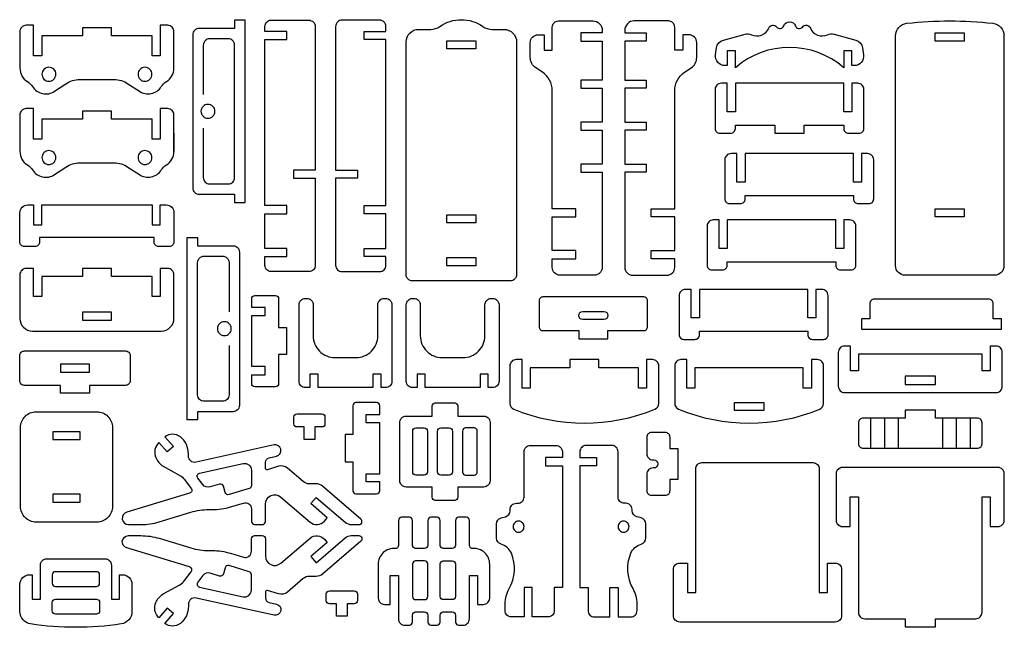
# Model space of a CAD drawing. Extents: x 658.3 to 688.5, y 0.5 to 38.3.
# Tile 2 of 2: x 658.3 to 688.5, y 19.7 to 38.3. Entities that reach past the tile are written whole.
import ezdxf

# ---------------------------------------------------------------- set-up
doc = ezdxf.new("R2010")
doc.units = 0
doc.header["$MEASUREMENT"] = 0
doc.layers.get('DEFPOINTS').update_dxf_attribs({"color": 1, "linetype": 'CONTINUOUS'})
doc.layers.add('KONTUR', color=20, linetype='CONTINUOUS')

msp = doc.modelspace()

# ---------------------------------------------------------------- linework, layer by layer
at = {"layer": 'DEFPOINTS'}
msp.add_lwpolyline([(658.712, 28.742), (662.67, 28.742, 0.414214), (663.054, 29.127), (663.054, 30.467, 0.414214), (662.862, 30.66), (662.635, 30.66), (662.635, 29.797), (662.385, 29.797), (662.385, 30.41), (661.135, 30.41), (661.135, 30.66), (660.247, 30.66), (660.247, 30.41), (658.997, 30.41), (658.997, 29.797), (658.747, 29.797), (658.747, 30.66), (658.519, 30.66, 0.414214), (658.327, 30.467), (658.327, 29.127, 0.414214)], format="xyb", close=True, dxfattribs=at)
at = {"layer": 'KONTUR'}
for points in [[(661.643, 36.328), (661.992, 36.096, 0.422185), (662.665, 36.24, -0.11659), (662.823, 36.395, 0.261966), (663.054, 36.806), (663.054, 37.929, 0.414214), (662.862, 38.122), (662.635, 38.122), (662.635, 37.182), (662.385, 37.182), (662.385, 37.794), (661.135, 37.794), (661.135, 38.044), (660.247, 38.044), (660.247, 37.794), (658.997, 37.794), (658.997, 37.182), (658.747, 37.182), (658.747, 38.122), (658.519, 38.122, 0.414214), (658.327, 37.929), (658.327, 36.806, 0.261966), (658.558, 36.395, -0.11659), (658.716, 36.24, 0.422185), (659.39, 36.096), (659.738, 36.328, -0.147995), (660.165, 36.457), (661.217, 36.457, -0.147995)], [(663.632, 37.834), (663.632, 33.129, 0.414214), (663.825, 32.936), (664.915, 32.936), (664.915, 32.686), (665.236, 32.686), (665.236, 38.277), (664.915, 38.277), (664.915, 38.027), (663.825, 38.027, 0.414214)], [(665.843, 32.591), (665.843, 37.681), (666.512, 37.681), (666.512, 37.931), (665.843, 37.931), (665.843, 38.086, -0.414214), (666.036, 38.278), (667.193, 38.278, -0.414214), (667.385, 38.086), (667.385, 33.678), (666.716, 33.678), (666.716, 33.428), (667.385, 33.428), (667.385, 30.756, -0.414214), (667.193, 30.564), (666.036, 30.564, -0.414214), (665.843, 30.756), (665.843, 31.027), (666.512, 31.027), (666.512, 31.277), (665.843, 31.277), (665.843, 32.341), (666.512, 32.341), (666.512, 32.591)], [(669.554, 32.591), (669.554, 37.681), (668.885, 37.681), (668.885, 37.931), (669.554, 37.931), (669.554, 38.086, 0.414214), (669.362, 38.278), (668.205, 38.278, 0.414214), (668.012, 38.086), (668.012, 33.678), (668.681, 33.678), (668.681, 33.428), (668.012, 33.428), (668.012, 30.756, 0.414214), (668.205, 30.564), (669.362, 30.564, 0.414214), (669.554, 30.756), (669.554, 31.027), (668.885, 31.027), (668.885, 31.277), (669.554, 31.277), (669.554, 32.341), (668.885, 32.341), (668.885, 32.591)], [(670.368, 30.282, -0.414214), (670.175, 30.474), (670.175, 37.612, -0.414214), (670.56, 37.996), (670.934, 37.996, 0.155074), (671.212, 38.085, -0.31779), (672.527, 38.085, 0.155074), (672.804, 37.996), (673.179, 37.996, -0.414214), (673.563, 37.612), (673.563, 30.474, -0.414214), (673.371, 30.282)], [(674.407, 37.83), (674.406, 37.357), (674.656, 37.357), (674.656, 38.063, -0.414214), (674.849, 38.256), (675.902, 38.256, -0.414214), (676.19, 37.967), (676.19, 37.889), (675.531, 37.889), (675.531, 37.639), (676.19, 37.639), (676.19, 36.438), (675.531, 36.438), (675.531, 36.188), (676.19, 36.188), (676.19, 35.15), (675.531, 35.15), (675.531, 34.9), (676.19, 34.9), (676.19, 33.861), (675.531, 33.861), (675.531, 33.611), (676.19, 33.611), (676.19, 30.694, -0.414214), (675.95, 30.454), (674.897, 30.454, -0.414214), (674.656, 30.694), (674.656, 30.957), (675.379, 30.957), (675.379, 31.207), (674.656, 31.207), (674.656, 32.241), (675.379, 32.241), (675.379, 32.491), (674.656, 32.491), (674.656, 36.12, 0.252072), (674.354, 36.682), (674.155, 36.814, -0.252072), (673.982, 37.135), (673.982, 37.59, -0.414214), (674.222, 37.83)], [(678.664, 37.83), (678.665, 37.357), (678.415, 37.357), (678.415, 38.063, 0.414214), (678.222, 38.256), (677.169, 38.256, 0.414214), (676.881, 37.967), (676.881, 37.889), (677.54, 37.889), (677.54, 37.639), (676.881, 37.639), (676.881, 36.438), (677.54, 36.438), (677.54, 36.188), (676.881, 36.188), (676.881, 35.15), (677.54, 35.15), (677.54, 34.9), (676.881, 34.9), (676.881, 33.861), (677.54, 33.861), (677.54, 33.611), (676.881, 33.611), (676.881, 30.694, 0.414214), (677.121, 30.454), (678.174, 30.454, 0.414214), (678.415, 30.694), (678.415, 30.957), (677.692, 30.957), (677.692, 31.207), (678.415, 31.207), (678.415, 32.241), (677.692, 32.241), (677.692, 32.491), (678.415, 32.491), (678.415, 36.12, -0.252072), (678.717, 36.682), (678.916, 36.814, 0.252072), (679.089, 37.135), (679.089, 37.59, 0.414214), (678.849, 37.83)], [(681.756, 38.103, -0.687577), (682.115, 38.103, 0.578369), (682.329, 38.069, -0.567962), (682.575, 38.034, 0.425793), (683.103, 37.83, -0.176453), (683.3, 37.847), (683.964, 37.669, -0.304748), (684.175, 37.427), (684.203, 37.211, -0.451549), (683.917, 36.886), (683.847, 36.886), (683.847, 37.34), (683.597, 37.34), (683.597, 36.82, 0.37485), (680.273, 36.82), (680.273, 37.34), (680.023, 37.34), (680.023, 36.886), (679.954, 36.886, -0.451549), (679.667, 37.211), (679.695, 37.427, -0.304748), (679.906, 37.669), (680.57, 37.847, -0.176453), (680.767, 37.83, 0.425793), (681.296, 38.034, -0.567962), (681.541, 38.069, 0.578369)], [(685.477, 30.454, -0.414214), (685.188, 30.742), (685.188, 37.801, -0.382343), (685.531, 38.183, -0.055069), (688.169, 38.183, -0.382343), (688.511, 37.801), (688.511, 30.742, -0.414214), (688.223, 30.454)], [(659.217, 36.833, 0.414214), (659.004, 36.619, 0.414214), (659.217, 36.406, 0.414214), (659.431, 36.619, 0.414214)], [(662.164, 36.833, 0.414214), (661.951, 36.619, 0.414214), (662.164, 36.406, 0.414214), (662.377, 36.619, 0.414214)], [(680.023, 35.469), (680.023, 36.343), (679.844, 36.343, 0.414214), (679.651, 36.151), (679.651, 34.953, 0.414214), (679.795, 34.809), (680.129, 34.809, 0.414214), (680.273, 34.953), (680.273, 35.059), (681.489, 35.059), (681.489, 34.809), (682.381, 34.809), (682.381, 35.059), (683.597, 35.059), (683.597, 34.953, 0.414214), (683.741, 34.809), (684.075, 34.809, 0.414214), (684.219, 34.953), (684.219, 36.151, 0.414214), (684.027, 36.343), (683.847, 36.343), (683.847, 35.469), (683.597, 35.469), (683.597, 36.343), (680.273, 36.343), (680.273, 35.469)], [(664.095, 35.695, 0.414214), (663.882, 35.482, 0.414214), (664.095, 35.268, 0.414214), (664.309, 35.482, 0.414214)], [(661.643, 33.772), (661.992, 33.539, 0.422185), (662.665, 33.684, -0.11659), (662.823, 33.839, 0.261966), (663.054, 34.25), (663.054, 35.373, 0.414214), (662.862, 35.565), (662.635, 35.565), (662.635, 34.625), (662.385, 34.625), (662.385, 35.238), (661.135, 35.238), (661.135, 35.488), (660.247, 35.488), (660.247, 35.238), (658.997, 35.238), (658.997, 34.625), (658.747, 34.625), (658.747, 35.565), (658.519, 35.565, 0.414214), (658.327, 35.373), (658.327, 34.25, 0.261966), (658.558, 33.839, -0.11659), (658.716, 33.684, 0.422185), (659.39, 33.539), (659.738, 33.772, -0.147995), (660.165, 33.901), (661.217, 33.901, -0.147995)], [(659.217, 34.276, 0.414214), (659.004, 34.063, 0.414214), (659.217, 33.85, 0.414214), (659.431, 34.063, 0.414214)], [(662.164, 34.276, 0.414214), (661.951, 34.063, 0.414214), (662.164, 33.85, 0.414214), (662.377, 34.063, 0.414214)], [(680.323, 33.312), (680.323, 34.186), (680.143, 34.186, 0.414214), (679.95, 33.994), (679.95, 32.797, 0.414214), (680.095, 32.652), (680.428, 32.652, 0.414214), (680.573, 32.797), (680.573, 32.902), (683.896, 32.902), (683.896, 32.797, 0.414214), (684.04, 32.652), (684.374, 32.652, 0.414214), (684.518, 32.797), (684.518, 33.994, 0.414214), (684.326, 34.186), (684.146, 34.186), (684.146, 33.312), (683.896, 33.312), (683.896, 34.186), (680.573, 34.186), (680.573, 33.312)], [(658.79, 31.33), (658.471, 31.33, -0.414214), (658.327, 31.475), (658.327, 32.368, -0.414214), (658.567, 32.609), (658.747, 32.609), (658.747, 31.996), (658.997, 31.996), (658.997, 32.609), (662.385, 32.609), (662.385, 31.996), (662.635, 31.996), (662.635, 32.609), (662.814, 32.609, -0.414214), (663.054, 32.368), (663.054, 31.475, -0.414214), (662.91, 31.33), (662.591, 31.33, -0.414214), (662.447, 31.475), (662.447, 31.607), (658.934, 31.607), (658.934, 31.475, -0.414214)], [(679.777, 31.276), (679.777, 32.15), (679.597, 32.15, 0.414214), (679.405, 31.958), (679.405, 30.761, 0.414214), (679.549, 30.616), (679.883, 30.616, 0.414214), (680.027, 30.761), (680.027, 30.866), (683.35, 30.866), (683.35, 30.761, 0.414214), (683.494, 30.616), (683.828, 30.616, 0.414214), (683.973, 30.761), (683.973, 31.958, 0.414214), (683.78, 32.15), (683.6, 32.15), (683.6, 31.276), (683.35, 31.276), (683.35, 32.15), (680.027, 32.15), (680.027, 31.276)], [(665.062, 31.165), (665.062, 26.46, -0.414214), (664.87, 26.267), (663.78, 26.267), (663.78, 26.017), (663.459, 26.017), (663.459, 31.608), (663.78, 31.608), (663.78, 31.358), (664.87, 31.358, -0.414214)], [(678.922, 29.143), (678.922, 30.018), (678.742, 30.018, 0.414214), (678.55, 29.825), (678.55, 28.628, 0.414214), (678.694, 28.484), (679.028, 28.484, 0.414214), (679.172, 28.628), (679.172, 28.734), (682.495, 28.734), (682.495, 28.628, 0.414214), (682.64, 28.484), (682.974, 28.484, 0.414214), (683.118, 28.628), (683.118, 29.825, 0.414214), (682.925, 30.018), (682.745, 30.018), (682.745, 29.143), (682.495, 29.143), (682.495, 30.018), (679.172, 30.018), (679.172, 29.143)], [(665.438, 29.215), (665.851, 29.215), (665.851, 29.465), (665.438, 29.465), (665.438, 29.736, -0.414214), (665.535, 29.832), (666.168, 29.832, -0.414214), (666.264, 29.736), (666.264, 28.849), (666.502, 28.849), (666.502, 28.017), (666.264, 28.017), (666.264, 27.13, -0.414214), (666.168, 27.034), (665.535, 27.034, -0.414214), (665.438, 27.13), (665.438, 27.401), (665.851, 27.401), (665.851, 27.651), (665.438, 27.651)], [(666.893, 29.547, -0.414214), (667.085, 29.739), (667.133, 29.739, -0.414214), (667.325, 29.547), (667.325, 28.597, 0.414214), (667.998, 27.924), (668.634, 27.924, 0.414214), (669.307, 28.597), (669.307, 29.547, -0.414214), (669.499, 29.739), (669.547, 29.739, -0.414214), (669.739, 29.547), (669.739, 27.197, -0.414214), (669.547, 27.004), (669.407, 27.004), (669.407, 27.417), (669.157, 27.417), (669.157, 27.004), (667.475, 27.004), (667.475, 27.417), (667.225, 27.417), (667.225, 27.004), (667.085, 27.004, -0.414214), (666.893, 27.197)], [(670.178, 29.547, -0.414214), (670.37, 29.739), (670.418, 29.739, -0.414214), (670.61, 29.547), (670.61, 28.597, 0.414214), (671.283, 27.924), (671.919, 27.924, 0.414214), (672.592, 28.597), (672.592, 29.547, -0.414214), (672.784, 29.739), (672.832, 29.739, -0.414214), (673.024, 29.547), (673.024, 27.197, -0.414214), (672.832, 27.004), (672.692, 27.004), (672.692, 27.417), (672.442, 27.417), (672.442, 27.004), (670.761, 27.004), (670.761, 27.417), (670.511, 27.417), (670.511, 27.004), (670.37, 27.004, -0.414214), (670.178, 27.197)], [(674.256, 28.868, 0.414214), (674.371, 28.753), (675.471, 28.753), (675.471, 28.503), (676.364, 28.503), (676.364, 28.753), (677.464, 28.753, 0.414214), (677.579, 28.868), (677.579, 29.672, 0.414214), (677.464, 29.787), (674.371, 29.787, 0.414214), (674.256, 29.672)], [(684.394, 29.111), (684.144, 29.111), (684.144, 28.794), (688.435, 28.794), (688.435, 29.111), (688.185, 29.111), (688.185, 29.573, 0.414214), (688.04, 29.718), (684.538, 29.718, 0.414214), (684.394, 29.573)], [(675.596, 29.342), (676.239, 29.342, -1), (676.239, 29.092), (675.596, 29.092, -1)], [(664.599, 29.026, 0.414214), (664.386, 28.813, 0.414214), (664.599, 28.599, 0.414214), (664.812, 28.813, 0.414214)], [(660.459, 26.836), (659.571, 26.836), (659.571, 27.074), (658.466, 27.074, -0.414214), (658.321, 27.218), (658.321, 27.987, -0.414214), (658.466, 28.131), (661.565, 28.131, -0.414214), (661.709, 27.987), (661.709, 27.218, -0.414214), (661.565, 27.074), (660.459, 27.074)], [(683.623, 26.855), (688.27, 26.855, 0.414214), (688.462, 27.047), (688.462, 28.086, 0.414214), (688.27, 28.278), (688.091, 28.278), (688.091, 27.515), (687.841, 27.515), (687.841, 28.028), (684.051, 28.028), (684.051, 27.515), (683.801, 27.515), (683.801, 28.278), (683.623, 28.278, 0.414214), (683.43, 28.086), (683.43, 27.047, 0.414214)], [(676.087, 27.615), (676.087, 27.865), (675.194, 27.865), (675.194, 27.615), (673.979, 27.615), (673.979, 26.991), (673.729, 26.991), (673.729, 27.865), (673.549, 27.865, 0.414214), (673.357, 27.673), (673.357, 26.52, 0.305092), (673.477, 26.341, 0.195594), (677.805, 26.341, 0.305092), (677.925, 26.52), (677.925, 27.673, 0.414214), (677.732, 27.865), (677.552, 27.865), (677.552, 26.991), (677.302, 26.991), (677.302, 27.615)], [(678.531, 26.341, 0.195594), (682.86, 26.341, 0.305092), (682.979, 26.52), (682.979, 27.673, 0.414214), (682.787, 27.865), (682.607, 27.865), (682.607, 26.991), (682.357, 26.991), (682.357, 27.615), (679.034, 27.615), (679.034, 26.991), (678.784, 26.991), (678.784, 27.865), (678.604, 27.865, 0.414214), (678.412, 27.673), (678.412, 26.52, 0.305092)], [(669.365, 25.928), (668.952, 25.928), (668.952, 26.178), (669.365, 26.178), (669.365, 26.449, 0.414214), (669.269, 26.545), (668.636, 26.545, 0.414214), (668.539, 26.449), (668.539, 25.562), (668.302, 25.562), (668.302, 24.73), (668.539, 24.73), (668.539, 23.843, 0.414214), (668.636, 23.747), (669.269, 23.747, 0.414214), (669.365, 23.843), (669.365, 24.113), (668.952, 24.113), (668.952, 24.363), (669.365, 24.363)], [(671.068, 23.545, -0.414214), (670.972, 23.641), (670.972, 23.954), (670.175, 23.954, -0.414214), (669.983, 24.147), (669.983, 25.938, -0.414214), (670.175, 26.131), (670.972, 26.131), (670.972, 26.444, -0.414214), (671.068, 26.54), (671.664, 26.54, -0.414214), (671.761, 26.444), (671.761, 26.131), (672.558, 26.131, -0.414214), (672.75, 25.938), (672.75, 24.147, -0.414214), (672.558, 23.954), (671.761, 23.954), (671.761, 23.641, -0.414214), (671.664, 23.545)], [(687.697, 25.143, 0.414214), (687.841, 25.287), (687.841, 25.923, 0.414214), (687.697, 26.067), (686.41, 26.067), (686.41, 26.317), (685.482, 26.317), (685.482, 26.067), (684.195, 26.067, 0.414214), (684.051, 25.923), (684.051, 25.287, 0.414214), (684.195, 25.143)], [(660.687, 26.264, -0.414214), (661.168, 25.784), (661.168, 23.36, -0.414214), (660.687, 22.879), (658.828, 22.879, -0.414214), (658.347, 23.36), (658.347, 25.784, -0.414214), (658.828, 26.264)], [(667.37, 25.797), (667.37, 25.414), (667.049, 25.414), (667.049, 25.797), (666.83, 25.797, -0.414214), (666.733, 25.893), (666.733, 26.1, -0.414214), (666.83, 26.197), (667.59, 26.197, -0.414214), (667.686, 26.1), (667.686, 25.893, -0.414214), (667.59, 25.797)], [(670.376, 25.672, -0.414214), (670.473, 25.768), (670.733, 25.768, -0.414214), (670.829, 25.672), (670.829, 24.413, -0.414214), (670.733, 24.317), (670.473, 24.317, -0.414214), (670.376, 24.413)], [(671.14, 24.413), (671.14, 25.672, -0.414214), (671.236, 25.768), (671.496, 25.768, -0.414214), (671.593, 25.672), (671.593, 24.413, -0.414214), (671.496, 24.317), (671.236, 24.317, -0.414214)], [(672.356, 25.672, 0.414214), (672.26, 25.768), (672, 25.768, 0.414214), (671.904, 25.672), (671.904, 24.413, 0.414214), (672, 24.317), (672.26, 24.317, 0.414214), (672.356, 24.413)], [(663.498, 24.972, 0.224783), (663.251, 25.496, 0.332024), (662.771, 25.496), (663.036, 25.196), (662.849, 25.03), (662.592, 25.321, 0.318462), (662.496, 24.856, 0.133666), (662.72, 24.593), (663.229, 24.312, -0.10459), (663.38, 24.182), (663.583, 23.915, -0.522753), (663.534, 23.765), (661.604, 23.18, 0.862777), (661.659, 22.803), (662.042, 22.803, 0.073666), (662.599, 22.886), (663.57, 23.18, -0.073666), (664.127, 23.263), (664.232, 23.263, 0.073666), (664.79, 23.345), (665.183, 23.464, -0.503235), (665.431, 23.28), (665.431, 22.9, 0.414214), (665.527, 22.803), (665.761, 22.803, 0.414214), (665.858, 22.9), (665.858, 23.429, -0.640772), (666.334, 23.648), (667.232, 22.878, 0.414214), (667.668, 22.911), (667.756, 23.014), (667.252, 23.446), (667.415, 23.636), (668.305, 22.873, 0.179039), (668.492, 22.803), (668.725, 22.803, 0.696297), (668.787, 22.973), (667.608, 23.984, 0.179039), (667.42, 24.053), (667.204, 24.053, -0.179039), (667.016, 24.122), (666.535, 24.534, 0.256082), (666.264, 24.591), (665.92, 24.487, -0.503235), (665.858, 24.533), (665.858, 24.713, -0.35181), (665.971, 24.853), (666.198, 24.904, 1), (666.122, 25.246), (663.732, 24.717, -0.479498), (663.498, 24.905)], [(677.748, 24.539, 0.414214), (677.556, 24.347), (677.556, 23.847, 0.414214), (677.7, 23.702), (678.127, 23.702, 0.414214), (678.271, 23.847), (678.271, 24.201), (678.521, 24.201), (678.521, 25.128), (678.271, 25.128), (678.271, 25.482, 0.414214), (678.127, 25.627), (677.7, 25.627, 0.414214), (677.556, 25.482), (677.556, 24.982, 0.414214), (677.748, 24.789), (677.77, 24.789, -1), (677.77, 24.539)], [(672.944, 22.82, -0.339454), (673.087, 23.005), (673.221, 23.041, 0.339454), (673.364, 23.227), (673.364, 23.265, -0.414214), (673.556, 23.457), (673.6, 23.457, 0.414214), (673.793, 23.649), (673.793, 25.037, -0.414214), (673.985, 25.229), (674.774, 25.229, -0.414214), (674.966, 25.037), (674.966, 24.859), (674.453, 24.859), (674.453, 24.609), (674.966, 24.609), (674.966, 20.87), (674.716, 20.87), (674.716, 20.162, -0.414214), (674.524, 19.969), (674.043, 19.969), (674.043, 20.87), (673.793, 20.87), (673.793, 19.969), (673.404, 19.969, -0.414214), (673.211, 20.162), (673.211, 20.367, -0.129433), (673.336, 20.84, 0.231132), (673.402, 21.923, 0.231026), (673.085, 22.202, -0.33747), (672.944, 22.388)], [(677.526, 22.82, 0.339454), (677.383, 23.005), (677.249, 23.041, -0.339454), (677.106, 23.227), (677.106, 23.265, 0.414214), (676.914, 23.457), (676.87, 23.457, -0.414214), (676.677, 23.649), (676.677, 25.037, 0.414214), (676.485, 25.229), (675.696, 25.229, 0.414214), (675.504, 25.037), (675.504, 24.859), (676.017, 24.859), (676.017, 24.609), (675.504, 24.609), (675.504, 20.87), (675.754, 20.87), (675.754, 20.162, 0.414214), (675.946, 19.969), (676.427, 19.969), (676.427, 20.87), (676.677, 20.87), (676.677, 19.969), (677.066, 19.969, 0.414214), (677.259, 20.162), (677.259, 20.367, 0.129433), (677.134, 20.84, -0.231132), (677.068, 21.923, -0.231026), (677.385, 22.202, 0.33747), (677.526, 22.388)], [(663.839, 24.382), (665.174, 24.677, -0.479498), (665.431, 24.471), (665.431, 24.001, -0.330464), (665.362, 23.909), (664.747, 23.722, -0.414214), (664.627, 23.786), (664.569, 23.978, 0.414214), (664.449, 24.042), (664.165, 23.956, -0.313411), (663.936, 24.03), (663.784, 24.23, -0.547347)], [(683.53, 21.431), (683.53, 20.007, -0.414214), (683.338, 19.814), (678.566, 19.814, -0.414214), (678.373, 20.007), (678.373, 21.431, -0.414214), (678.566, 21.623), (678.806, 21.623), (678.806, 20.715), (679.056, 20.715), (679.056, 24.512, -0.414214), (679.249, 24.704), (682.655, 24.704, -0.414214), (682.847, 24.512), (682.847, 20.715), (683.097, 20.715), (683.097, 21.623), (683.338, 21.623, -0.414214)], [(686.408, 19.663), (686.408, 19.913), (687.647, 19.913, 0.414214), (687.84, 20.106), (687.84, 23.653), (688.09, 23.653), (688.09, 22.745), (688.33, 22.745, 0.414214), (688.523, 22.937), (688.523, 24.361, 0.414214), (688.33, 24.553), (683.558, 24.553, 0.414214), (683.366, 24.361), (683.366, 22.937, 0.414214), (683.558, 22.745), (683.799, 22.745), (683.799, 23.653), (684.049, 23.653), (684.049, 20.106, 0.414214), (684.241, 19.913), (685.481, 19.913), (685.481, 19.663)], [(670.465, 22.07, -0.414214), (670.369, 22.166), (670.369, 22.933, 0.414214), (670.273, 23.029), (670.036, 23.029, 0.414214), (669.94, 22.933), (669.94, 22.164, -0.437062), (669.837, 22.068, 0.437062), (669.319, 21.589), (669.319, 20.546, 0.414214), (669.511, 20.354), (669.69, 20.354), (669.69, 21.236), (669.94, 21.236), (669.94, 19.909, 0.414214), (670.132, 19.717), (670.273, 19.717, 0.414214), (670.369, 19.813), (670.369, 20.026, -0.414214), (670.465, 20.122), (670.742, 20.122, -0.414214), (670.839, 20.026), (670.839, 19.813, 0.414214), (670.935, 19.717), (671.122, 19.717, 0.414214), (671.218, 19.813), (671.218, 20.026, -0.414214), (671.314, 20.122), (671.591, 20.122, -0.414214), (671.687, 20.026), (671.687, 19.813, 0.414214), (671.784, 19.717), (671.924, 19.717, 0.414214), (672.116, 19.909), (672.116, 21.236), (672.366, 21.236), (672.366, 20.354), (672.546, 20.354, 0.414214), (672.738, 20.546), (672.738, 21.589, 0.437062), (672.22, 22.068, -0.437062), (672.116, 22.164), (672.116, 22.933, 0.414214), (672.02, 23.029), (671.784, 23.029, 0.414214), (671.687, 22.933), (671.687, 22.166, -0.414214), (671.591, 22.07), (671.314, 22.07, -0.414214), (671.218, 22.166), (671.218, 22.933, 0.414214), (671.122, 23.029), (670.935, 23.029, 0.414214), (670.839, 22.933), (670.839, 22.166, -0.414214), (670.742, 22.07)], [(673.625, 22.907, 0.414214), (673.457, 22.74, 0.414214), (673.625, 22.572, 0.414214), (673.793, 22.74, 0.414214)], [(676.845, 22.907, 0.414214), (676.677, 22.74, 0.414214), (676.845, 22.572, 0.414214), (677.013, 22.74, 0.414214)], [(663.498, 20.295, -0.224783), (663.251, 19.77, -0.332024), (662.771, 19.77), (663.036, 20.071), (662.849, 20.236), (662.592, 19.945, -0.318462), (662.496, 20.41, -0.133666), (662.72, 20.674), (663.229, 20.955, 0.10459), (663.38, 21.085), (663.583, 21.352, 0.522753), (663.534, 21.502), (661.604, 22.087, -0.862777), (661.659, 22.463), (662.042, 22.463, -0.073666), (662.599, 22.381), (663.57, 22.087, 0.073666), (664.127, 22.004), (664.232, 22.004, -0.073666), (664.79, 21.922), (665.183, 21.803, 0.503235), (665.431, 21.987), (665.431, 22.367, -0.414214), (665.527, 22.463), (665.761, 22.463, -0.414214), (665.858, 22.367), (665.858, 21.838, 0.640772), (666.334, 21.619), (667.232, 22.389, -0.414214), (667.668, 22.355), (667.756, 22.252), (667.252, 21.821), (667.415, 21.631), (668.305, 22.394, -0.179039), (668.492, 22.463), (668.725, 22.463, -0.696297), (668.787, 22.294), (667.608, 21.283, -0.179039), (667.42, 21.214), (667.204, 21.214, 0.179039), (667.016, 21.144), (666.535, 20.732, -0.256082), (666.264, 20.675), (665.92, 20.779, 0.503235), (665.858, 20.733), (665.858, 20.554, 0.35181), (665.971, 20.413), (666.198, 20.363, -1), (666.122, 20.021), (663.732, 20.549, 0.479498), (663.498, 20.362)], [(658.959, 20.512), (658.959, 21.559, -0.414214), (659.151, 21.752), (660.943, 21.752, -0.414214), (661.135, 21.559), (661.135, 20.512), (661.385, 20.512), (661.385, 21.262), (661.476, 21.262, -0.414214), (661.764, 20.973), (661.764, 20.133, -0.371951), (661.436, 19.753, -0.073339), (658.658, 19.753, -0.371951), (658.33, 20.133), (658.33, 20.973, -0.414214), (658.618, 21.262), (658.709, 21.262), (658.709, 20.512)], [(663.839, 20.885), (665.174, 20.589, 0.479498), (665.431, 20.796), (665.431, 21.266, 0.330464), (665.362, 21.358), (664.747, 21.545, 0.414214), (664.627, 21.48), (664.569, 21.289, -0.414214), (664.449, 21.225), (664.165, 21.311, 0.313411), (663.936, 21.236), (663.784, 21.037, 0.547347)], [(670.369, 20.597, 0.414214), (670.465, 20.501), (670.742, 20.501, 0.414214), (670.839, 20.597), (670.839, 21.594, 0.414214), (670.742, 21.69), (670.465, 21.69, 0.414214), (670.369, 21.594)], [(671.591, 21.69, -0.414214), (671.687, 21.594), (671.687, 20.597, -0.414214), (671.591, 20.501), (671.314, 20.501, -0.414214), (671.218, 20.597), (671.218, 21.594, -0.414214), (671.314, 21.69)], [(659.417, 21.358, 0.414214), (659.321, 21.262), (659.321, 21.002, 0.414214), (659.417, 20.905), (660.676, 20.905, 0.414214), (660.773, 21.002), (660.773, 21.262, 0.414214), (660.676, 21.358)], [(668.362, 20.372), (668.362, 19.989), (668.041, 19.989), (668.041, 20.372), (667.821, 20.372, -0.414214), (667.725, 20.468), (667.725, 20.675, -0.414214), (667.821, 20.771), (668.581, 20.771, -0.414214), (668.678, 20.675), (668.678, 20.468, -0.414214), (668.581, 20.372)], [(660.676, 20.059), (659.417, 20.059, -0.414214), (659.321, 20.155), (659.321, 20.416, -0.414214), (659.417, 20.512), (660.676, 20.512, -0.414214), (660.773, 20.416), (660.773, 20.155, -0.414214)]]:
    msp.add_lwpolyline(points, format="xyb", close=True, dxfattribs=at)
for points in [[(686.403, 37.889), (687.296, 37.889), (687.296, 37.639), (686.403, 37.639)], [(671.425, 37.649), (672.313, 37.649), (672.313, 37.399), (671.425, 37.399)], [(686.403, 32.491), (687.296, 32.491), (687.296, 32.241), (686.403, 32.241)], [(671.425, 32.309), (672.313, 32.309), (672.313, 32.059), (671.425, 32.059)], [(671.425, 30.995), (672.313, 30.995), (672.313, 30.745), (671.425, 30.745)], [(660.247, 29.078), (661.135, 29.078), (661.135, 29.316), (660.247, 29.316)], [(659.571, 27.484), (660.459, 27.484), (660.459, 27.722), (659.571, 27.722)], [(685.482, 27.105), (686.41, 27.105), (686.41, 27.355), (685.482, 27.355)], [(680.249, 26.548), (681.142, 26.548), (681.142, 26.298), (680.249, 26.298)], [(660.174, 25.412), (660.174, 25.65), (659.341, 25.65), (659.341, 25.412)], [(660.174, 23.493), (660.174, 23.731), (659.341, 23.731), (659.341, 23.493)]]:
    msp.add_lwpolyline(points, close=True, dxfattribs=at)
for points in [[(663.953, 34.964), (663.953, 33.449, 0.414214), (664.145, 33.257), (664.723, 33.257, 0.414214), (664.915, 33.449), (664.915, 37.514, 0.414214), (664.723, 37.706), (664.145, 37.706, 0.414214), (663.953, 37.514), (663.953, 36)], [(664.742, 28.295), (664.742, 26.78, -0.414214), (664.549, 26.588), (663.972, 26.588, -0.414214), (663.78, 26.78), (663.78, 30.845, -0.414214), (663.972, 31.037), (664.549, 31.037, -0.414214), (664.742, 30.845), (664.742, 29.331)]]:
    msp.add_lwpolyline(points, format="xyb", dxfattribs=at)
for points in [[(663.054, 34.812), (663.054, 34.25)], [(687.841, 27.515), (687.841, 28.028)], [(684.419, 26.067), (684.419, 25.143)], [(684.844, 26.067), (684.844, 25.143)], [(685.269, 26.067), (685.269, 25.143)], [(686.623, 26.067), (686.623, 25.143)], [(687.048, 26.067), (687.048, 25.143)], [(687.473, 26.067), (687.473, 25.143)]]:
    msp.add_lwpolyline(points, dxfattribs=at)

doc.saveas('drawing.dxf')
